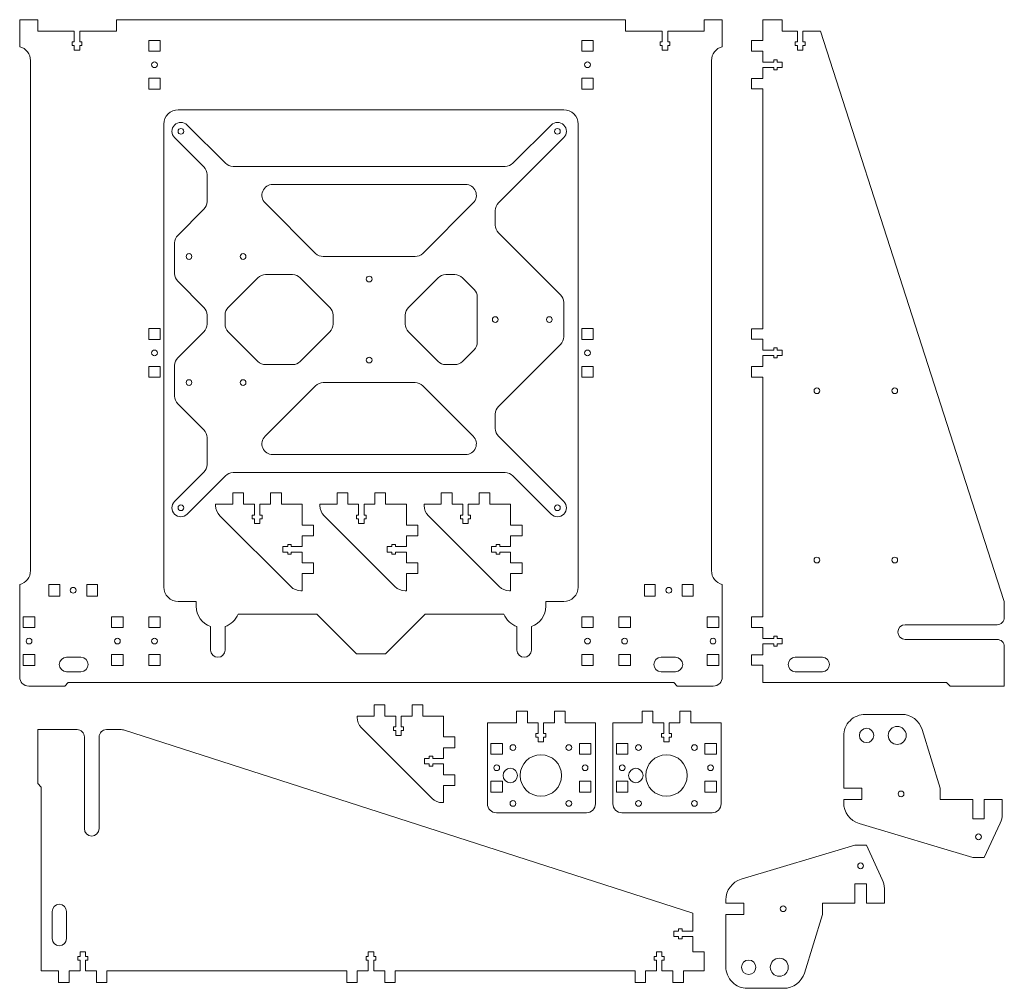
# Model space of a CAD drawing. Header units: millimetres. Extents: x 25 to 572, y 43 to 581.
import ezdxf

# ---------------------------------------------------------------- set-up
doc = ezdxf.new("R2010")
doc.units = ezdxf.units.MM

msp = doc.modelspace()

# ---------------------------------------------------------------- linework, layer by layer
at = {"color": 7, "linetype": 'Continuous', "lineweight": 15}
for p, q in [((103.41, 569.4), (97.06, 569.4)), ((97.06, 569.4), (97.06, 563.4)), ((103.41, 563.4), (103.41, 569.4)), ((337.41, 563.4), (337.41, 569.4)), ((337.41, 569.4), (343.76, 569.4)), ((343.76, 569.4), (343.76, 563.4)), ((97.06, 563.4), (103.41, 563.4)), ((343.76, 563.4), (337.41, 563.4)), ((103.41, 548.4), (97.06, 548.4)), ((97.06, 548.4), (97.06, 542.4)), ((103.41, 542.4), (103.41, 548.4)), ((337.41, 548.4), (343.76, 548.4)), ((337.41, 542.4), (337.41, 548.4)), ((343.76, 548.4), (343.76, 542.4)), ((97.06, 542.4), (103.41, 542.4)), ((343.76, 542.4), (337.41, 542.4)), ((103.41, 409.4), (97.06, 409.4)), ((97.06, 409.4), (97.06, 403.4)), ((103.41, 403.4), (103.41, 409.4)), ((337.41, 403.4), (337.41, 409.4)), ((337.41, 409.4), (343.76, 409.4)), ((343.76, 409.4), (343.76, 403.4)), ((97.06, 403.4), (103.41, 403.4)), ((343.76, 403.4), (337.41, 403.4)), ((103.41, 388.4), (97.06, 388.4)), ((97.06, 388.4), (97.06, 382.4)), ((103.41, 382.4), (103.41, 388.4)), ((337.41, 388.4), (343.76, 388.4)), ((337.41, 382.4), (337.41, 388.4)), ((343.76, 388.4), (343.76, 382.4)), ((97.06, 382.4), (103.41, 382.4)), ((343.76, 382.4), (337.41, 382.4)), ((41.61, 267.25), (41.61, 260.9)), ((47.61, 267.25), (41.61, 267.25)), ((47.61, 260.9), (47.61, 267.25)), ((62.61, 267.25), (62.61, 260.9)), ((68.61, 267.25), (62.61, 267.25)), ((68.61, 260.9), (68.61, 267.25)), ((372.21, 267.25), (378.21, 267.25)), ((372.21, 260.9), (372.21, 267.25)), ((378.21, 267.25), (378.21, 260.9)), ((393.21, 267.25), (399.21, 267.25)), ((393.21, 260.9), (393.21, 267.25)), ((399.21, 267.25), (399.21, 260.9)), ((41.61, 260.9), (47.61, 260.9)), ((62.61, 260.9), (68.61, 260.9)), ((378.21, 260.9), (372.21, 260.9)), ((399.21, 260.9), (393.21, 260.9)), ((33.76, 249.4), (27.41, 249.4)), ((27.41, 249.4), (27.41, 243.4)), ((33.76, 243.4), (33.76, 249.4)), ((82.81, 249.4), (76.46, 249.4)), ((76.46, 249.4), (76.46, 243.4)), ((82.81, 243.4), (82.81, 249.4)), ((103.41, 249.4), (97.06, 249.4)), ((97.06, 249.4), (97.06, 243.4)), ((103.41, 243.4), (103.41, 249.4)), ((337.41, 243.4), (337.41, 249.4)), ((337.41, 249.4), (343.76, 249.4)), ((343.76, 249.4), (343.76, 243.4)), ((358.01, 249.4), (364.36, 249.4)), ((358.01, 243.4), (358.01, 249.4)), ((364.36, 249.4), (364.36, 243.4)), ((407.06, 243.4), (407.06, 249.4)), ((407.06, 249.4), (413.41, 249.4)), ((413.41, 249.4), (413.41, 243.4)), ((27.41, 243.4), (33.76, 243.4)), ((76.46, 243.4), (82.81, 243.4)), ((97.06, 243.4), (103.41, 243.4)), ((343.76, 243.4), (337.41, 243.4)), ((364.36, 243.4), (358.01, 243.4)), ((413.41, 243.4), (407.06, 243.4)), ((33.76, 228.4), (27.41, 228.4)), ((27.41, 228.4), (27.41, 222.4)), ((33.76, 222.4), (33.76, 228.4)), ((59.41, 226.9), (51.41, 226.9)), ((82.81, 228.4), (76.46, 228.4)), ((76.46, 228.4), (76.46, 222.4)), ((82.81, 222.4), (82.81, 228.4)), ((103.41, 228.4), (97.06, 228.4)), ((97.06, 228.4), (97.06, 222.4)), ((103.41, 222.4), (103.41, 228.4)), ((337.41, 228.4), (343.76, 228.4)), ((337.41, 222.4), (337.41, 228.4)), ((343.76, 228.4), (343.76, 222.4)), ((358.01, 228.4), (364.36, 228.4)), ((358.01, 222.4), (358.01, 228.4)), ((364.36, 228.4), (364.36, 222.4)), ((389.41, 226.9), (381.41, 226.9)), ((407.06, 222.4), (407.06, 228.4)), ((407.06, 228.4), (413.41, 228.4)), ((413.41, 228.4), (413.41, 222.4)), ((27.41, 222.4), (33.76, 222.4)), ((51.41, 218.9), (59.41, 218.9)), ((76.46, 222.4), (82.81, 222.4)), ((97.06, 222.4), (103.41, 222.4)), ((343.76, 222.4), (337.41, 222.4)), ((364.36, 222.4), (358.01, 222.4)), ((381.41, 218.9), (389.41, 218.9)), ((413.41, 222.4), (407.06, 222.4)), ((43.41, 70.75), (43.41, 85.75)), ((51.41, 85.75), (51.41, 70.75))]:
    msp.add_line(p, q, dxfattribs=at)
for points in [[(59.99, 566.55), (59.99, 568.55), (58.74, 568.55), (58.74, 574.55), (79.06, 574.55), (79.06, 580.9), (361.76, 580.9), (361.76, 574.55), (382.09, 574.55), (382.09, 568.55), (380.84, 568.55), (380.84, 566.55), (382.09, 566.55), (382.09, 563.9), (385.09, 563.9), (385.09, 566.55), (386.34, 566.55), (386.34, 568.55), (385.09, 568.55), (385.09, 574.55), (405.41, 574.55), (405.41, 580.9), (415.41, 580.9), (415.41, 565.9, 0.341999), (409.41, 558.15), (409.41, 275, 0.341999), (415.41, 267.25), (415.41, 215.9, -0.414214), (410.41, 210.9), (390.41, 210.9), (388.41, 212.9), (52.41, 212.9), (50.41, 210.9), (30.41, 210.9, -0.414214), (25.41, 215.9), (25.41, 267.25, 0.341999), (31.41, 275), (31.41, 558.15, 0.341999), (25.41, 565.9), (25.41, 580.9), (35.41, 580.9), (35.41, 574.55), (55.74, 574.55), (55.74, 568.55), (54.49, 568.55), (54.49, 566.55), (55.74, 566.55), (55.74, 563.9), (58.74, 563.9), (58.74, 566.55)], [(437.93, 212.9), (539.93, 212.9), (541.93, 210.9), (571.93, 210.9), (571.93, 232.8, 0.414214), (567.93, 236.8), (516.93, 236.8, -1), (516.93, 245), (567.93, 245, 0.414214), (571.93, 249), (571.93, 257.27, 0.078033), (571.74, 258.5), (469.97, 574.55), (460.08, 574.55), (460.08, 568.55), (461.33, 568.55), (461.33, 566.55), (460.08, 566.55), (460.08, 563.9), (457.08, 563.9), (457.08, 566.55), (455.83, 566.55), (455.83, 568.55), (457.08, 568.55), (457.08, 574.55), (448.58, 574.55), (448.58, 580.9), (437.93, 580.9), (437.93, 569.3), (431.58, 569.3), (431.58, 563.5), (437.93, 563.5), (437.93, 557.4), (443.93, 557.4), (443.93, 558.65), (445.93, 558.65), (445.93, 557.4), (448.58, 557.4), (448.58, 554.4), (445.93, 554.4), (445.93, 553.15), (443.93, 553.15), (443.93, 554.4), (437.93, 554.4), (437.93, 548.3), (431.58, 548.3), (431.58, 542.5), (437.93, 542.5), (437.93, 409.3), (431.58, 409.3), (431.58, 403.5), (437.93, 403.5), (437.93, 397.4), (443.93, 397.4), (443.93, 398.65), (445.93, 398.65), (445.93, 397.4), (448.58, 397.4), (448.58, 394.4), (445.93, 394.4), (445.93, 393.15), (443.93, 393.15), (443.93, 394.4), (437.93, 394.4), (437.93, 388.3), (431.58, 388.3), (431.58, 382.5), (437.93, 382.5), (437.93, 249.3), (431.58, 249.3), (431.58, 243.5), (437.93, 243.5), (437.93, 237.4), (443.93, 237.4), (443.93, 238.65), (445.93, 238.65), (445.93, 237.4), (448.58, 237.4), (448.58, 234.4), (445.93, 234.4), (445.93, 233.15), (443.93, 233.15), (443.93, 234.4), (437.93, 234.4), (437.93, 228.3), (431.58, 228.3), (431.58, 222.5), (437.93, 222.5)], [(139.41, 230.9), (139.41, 243.9, 0.219228), (146.61, 250.9), (190.41, 250.9), (212.41, 228.9), (228.41, 228.9), (250.41, 250.9), (294.22, 250.9, 0.219228), (301.41, 243.9), (301.41, 230.9, 1), (309.41, 230.9), (309.41, 243.9, 0.317837), (317.41, 255.21), (317.41, 257.9), (327.41, 257.9, 0.414214), (335.41, 265.9), (335.41, 522.9, 0.414214), (327.41, 530.9), (113.41, 530.9, 0.414214), (105.41, 522.9), (105.41, 265.9, 0.414214), (113.41, 257.9), (123.41, 257.9), (123.41, 255.21, 0.317837), (131.41, 243.9), (131.41, 230.9, 1)], [(325.63, 400.65, 0.198912), (327.39, 404.9), (327.39, 423.93, 0.198912), (325.63, 428.17), (291.14, 462.65, -0.198912), (289.39, 466.9), (289.39, 474.93, -0.198912), (291.14, 479.17), (327.39, 515.41, 1), (320.39, 522.41), (299.14, 501.17, -0.198912), (294.9, 499.41), (143.87, 499.41, -0.198912), (139.63, 501.17), (118.39, 522.41, 1), (111.39, 515.41), (127.63, 499.17, -0.198912), (129.39, 494.93), (129.39, 479.9, -0.198912), (127.63, 475.65), (113.14, 461.17, 0.198912), (111.39, 456.93), (111.39, 439.9, 0.198912), (113.14, 435.65), (127.63, 421.17, -0.198912), (129.39, 416.93), (129.39, 411.9, -0.198912), (127.63, 407.65), (113.14, 393.17, 0.198912), (111.39, 388.93), (111.39, 371.9, 0.198912), (113.14, 367.65), (127.63, 353.17, -0.198912), (129.39, 348.93), (129.39, 333.9, -0.198912), (127.63, 329.65), (111.39, 313.41, 1), (118.39, 306.41), (139.63, 327.65, -0.198912), (143.87, 329.41), (294.9, 329.41, -0.198912), (299.14, 327.65), (320.39, 306.41, 1), (327.39, 313.41), (291.14, 349.65, -0.198912), (289.39, 353.9), (289.39, 361.93, -0.198912), (291.14, 366.17)], [(244.9, 449.41, 0.198912), (249.14, 451.17), (277.14, 479.17, 0.668179), (272.9, 489.41), (165.87, 489.41, 0.668179), (161.63, 479.17), (189.63, 451.17, 0.198912), (193.87, 449.41)], [(199.39, 416.93, 0.198912), (197.63, 421.17), (181.14, 437.65, 0.198912), (176.9, 439.41), (161.87, 439.41, 0.198912), (157.63, 437.65), (141.14, 421.17, 0.198912), (139.39, 416.93), (139.39, 411.9, 0.198912), (141.14, 407.65), (157.63, 391.17, 0.198912), (161.87, 389.41), (176.9, 389.41, 0.198912), (181.14, 391.17), (197.63, 407.65, 0.198912), (199.39, 411.9)], [(266.9, 389.41, 0.198912), (271.14, 391.17), (277.63, 397.65, 0.198912), (279.39, 401.9), (279.39, 426.93, 0.198912), (277.63, 431.17), (271.14, 437.65, 0.198912), (266.9, 439.41), (261.87, 439.41, 0.198912), (257.63, 437.65), (241.14, 421.17, 0.198912), (239.39, 416.93), (239.39, 411.9, 0.198912), (241.14, 407.65), (257.63, 391.17, 0.198912), (261.87, 389.41)], [(249.14, 377.65, 0.198912), (244.9, 379.41), (193.87, 379.41, 0.198912), (189.63, 377.65), (161.63, 349.65, 0.668179), (165.87, 339.41), (272.9, 339.41, 0.668179), (277.14, 349.65)], [(149.67, 318.19), (143.67, 318.19), (143.67, 311.84), (134.17, 311.84), (134.17, 311.15, 0.198912), (136.52, 305.49), (175.83, 266.18, 0.198912), (181.49, 263.84), (182.17, 263.84), (182.17, 273.34), (188.52, 273.34), (188.52, 279.34), (182.17, 279.34), (182.17, 285.34), (176.17, 285.34), (176.17, 284.09), (174.17, 284.09), (174.17, 285.34), (171.52, 285.34), (171.52, 288.34), (174.17, 288.34), (174.17, 289.59), (176.17, 289.59), (176.17, 288.34), (182.17, 288.34), (182.17, 294.34), (188.52, 294.34), (188.52, 300.34), (182.17, 300.34), (182.17, 311.84), (170.67, 311.84), (170.67, 318.19), (164.67, 318.19), (164.67, 311.84), (158.67, 311.84), (158.67, 305.84), (159.92, 305.84), (159.92, 303.84), (158.67, 303.84), (158.67, 301.19), (155.67, 301.19), (155.67, 303.84), (154.42, 303.84), (154.42, 305.84), (155.67, 305.84), (155.67, 311.84), (149.67, 311.84)], [(201.55, 318.19), (201.55, 311.84), (192.05, 311.84), (192.05, 311.15, 0.198912), (194.39, 305.49), (233.7, 266.18, 0.198912), (239.36, 263.84), (240.05, 263.84), (240.05, 273.34), (246.4, 273.34), (246.4, 279.34), (240.05, 279.34), (240.05, 285.34), (234.05, 285.34), (234.05, 284.09), (232.05, 284.09), (232.05, 285.34), (229.4, 285.34), (229.4, 288.34), (232.05, 288.34), (232.05, 289.59), (234.05, 289.59), (234.05, 288.34), (240.05, 288.34), (240.05, 294.34), (246.4, 294.34), (246.4, 300.34), (240.05, 300.34), (240.05, 311.84), (228.55, 311.84), (228.55, 318.19), (222.55, 318.19), (222.55, 311.84), (216.55, 311.84), (216.55, 305.84), (217.8, 305.84), (217.8, 303.84), (216.55, 303.84), (216.55, 301.19), (213.55, 301.19), (213.55, 303.84), (212.3, 303.84), (212.3, 305.84), (213.55, 305.84), (213.55, 311.84), (207.55, 311.84), (207.55, 318.19)], [(280.42, 318.19), (280.42, 311.84), (274.42, 311.84), (274.42, 305.84), (275.67, 305.84), (275.67, 303.84), (274.42, 303.84), (274.42, 301.19), (271.42, 301.19), (271.42, 303.84), (270.17, 303.84), (270.17, 305.84), (271.42, 305.84), (271.42, 311.84), (265.42, 311.84), (265.42, 318.19), (259.42, 318.19), (259.42, 311.84), (249.92, 311.84), (249.92, 311.15, 0.198912), (252.26, 305.49), (291.57, 266.18, 0.198912), (297.23, 263.84), (297.92, 263.84), (297.92, 273.34), (304.27, 273.34), (304.27, 279.34), (297.92, 279.34), (297.92, 285.34), (291.92, 285.34), (291.92, 284.09), (289.92, 284.09), (289.92, 285.34), (287.27, 285.34), (287.27, 288.34), (289.92, 288.34), (289.92, 289.59), (291.92, 289.59), (291.92, 288.34), (297.92, 288.34), (297.92, 294.34), (304.27, 294.34), (304.27, 300.34), (297.92, 300.34), (297.92, 311.84), (286.42, 311.84), (286.42, 318.19)], [(455.93, 218.9), (470.93, 218.9, 1), (470.93, 226.9), (455.93, 226.9, 1)], [(243.18, 200.56), (243.18, 194.21), (237.18, 194.21), (237.18, 188.21), (238.43, 188.21), (238.43, 186.21), (237.18, 186.21), (237.18, 183.56), (234.18, 183.56), (234.18, 186.21), (232.93, 186.21), (232.93, 188.21), (234.18, 188.21), (234.18, 194.21), (228.18, 194.21), (228.18, 200.56), (222.18, 200.56), (222.18, 194.21), (212.68, 194.21), (212.68, 193.53, 0.198912), (215.02, 187.87), (254.34, 148.56, 0.198912), (259.99, 146.21), (260.68, 146.21), (260.68, 155.71), (267.03, 155.71), (267.03, 161.71), (260.68, 161.71), (260.68, 167.71), (254.68, 167.71), (254.68, 166.46), (252.68, 166.46), (252.68, 167.71), (250.03, 167.71), (250.03, 170.71), (252.68, 170.71), (252.68, 171.96), (254.68, 171.96), (254.68, 170.71), (260.68, 170.71), (260.68, 176.71), (267.03, 176.71), (267.03, 182.71), (260.68, 182.71), (260.68, 194.21), (249.18, 194.21), (249.18, 200.56)], [(328.21, 190.57), (328.21, 196.92), (322.21, 196.92), (322.21, 190.57), (316.21, 190.57), (316.21, 184.57), (317.46, 184.57), (317.46, 182.57), (316.21, 182.57), (316.21, 179.92), (313.21, 179.92), (313.21, 182.57), (311.96, 182.57), (311.96, 184.57), (313.21, 184.57), (313.21, 190.57), (307.21, 190.57), (307.21, 196.92), (301.21, 196.92), (301.21, 190.57), (285.01, 190.57), (285.01, 145.57, 0.414214), (290.01, 140.57), (340.01, 140.57, 0.414214), (345.01, 145.57), (345.01, 190.57)], [(397.9, 190.57), (397.9, 196.92), (391.9, 196.92), (391.9, 190.57), (385.9, 190.57), (385.9, 184.57), (387.15, 184.57), (387.15, 182.57), (385.9, 182.57), (385.9, 179.92), (382.9, 179.92), (382.9, 182.57), (381.65, 182.57), (381.65, 184.57), (382.9, 184.57), (382.9, 190.57), (376.9, 190.57), (376.9, 196.92), (370.9, 196.92), (370.9, 190.57), (354.7, 190.57), (354.7, 145.57, 0.414214), (359.7, 140.57), (409.7, 140.57, 0.414214), (414.7, 145.57), (414.7, 190.57)], [(536.42, 147.86), (554.42, 147.86), (554.42, 137.21), (560.77, 137.21), (560.77, 147.86), (570.77, 147.86), (570.77, 139.87, -0.109746), (569.65, 134.79), (560.77, 115.81), (554.42, 115.81), (491.34, 134.65, -0.331563), (482.77, 146.15), (482.77, 147.86), (492.77, 147.86), (492.77, 154.21), (482.77, 154.21), (482.77, 183.21, -0.414214), (494.77, 195.21), (514.92, 195.21, -0.32904), (526.38, 186.75), (536.42, 154.21)], [(37.41, 52.75), (37.41, 154.75), (35.41, 156.75), (35.41, 186.75), (57.31, 186.75, -0.414214), (61.31, 182.75), (61.31, 131.75, 1), (69.51, 131.75), (69.51, 182.75, -0.414214), (73.51, 186.75), (81.79, 186.75, -0.078033), (83.01, 186.56), (399.06, 84.79), (399.06, 74.9), (393.06, 74.9), (393.06, 76.15), (391.06, 76.15), (391.06, 74.9), (388.41, 74.9), (388.41, 71.9), (391.06, 71.9), (391.06, 70.65), (393.06, 70.65), (393.06, 71.9), (399.06, 71.9), (399.06, 63.4), (405.41, 63.4), (405.41, 52.75), (393.81, 52.75), (393.81, 46.4), (388.01, 46.4), (388.01, 52.75), (381.91, 52.75), (381.91, 58.75), (383.16, 58.75), (383.16, 60.75), (381.91, 60.75), (381.91, 63.4), (378.91, 63.4), (378.91, 60.75), (377.66, 60.75), (377.66, 58.75), (378.91, 58.75), (378.91, 52.75), (372.81, 52.75), (372.81, 46.4), (367.01, 46.4), (367.01, 52.75), (233.81, 52.75), (233.81, 46.4), (228.01, 46.4), (228.01, 52.75), (221.91, 52.75), (221.91, 58.75), (223.16, 58.75), (223.16, 60.75), (221.91, 60.75), (221.91, 63.4), (218.91, 63.4), (218.91, 60.75), (217.66, 60.75), (217.66, 58.75), (218.91, 58.75), (218.91, 52.75), (212.81, 52.75), (212.81, 46.4), (207.01, 46.4), (207.01, 52.75), (73.81, 52.75), (73.81, 46.4), (68.01, 46.4), (68.01, 52.75), (61.91, 52.75), (61.91, 58.75), (63.16, 58.75), (63.16, 60.75), (61.91, 60.75), (61.91, 63.4), (58.91, 63.4), (58.91, 60.75), (57.66, 60.75), (57.66, 58.75), (58.91, 58.75), (58.91, 52.75), (52.81, 52.75), (52.81, 46.4), (47.01, 46.4), (47.01, 52.75)], [(429.35, 43.11, -0.414214), (417.35, 55.11), (417.35, 84.11), (427.35, 84.11), (427.35, 90.46), (417.35, 90.46), (417.35, 92.17, -0.331563), (425.92, 103.67), (489, 122.5), (495.35, 122.5), (504.22, 103.53, -0.109746), (505.35, 98.44), (505.35, 90.46), (495.35, 90.46), (495.35, 101.11), (489, 101.11), (489, 90.46), (471, 90.46), (471, 84.11), (460.96, 51.57, -0.32904), (449.49, 43.11)]]:
    msp.add_lwpolyline(points, format="xyb", close=True, dxfattribs=at)
for points in [[(293.36, 173.07), (293.36, 179.07), (287.01, 179.07), (287.01, 173.07)], [(342.41, 179.07), (336.06, 179.07), (336.06, 173.07), (342.41, 173.07)], [(356.7, 173.07), (363.05, 173.07), (363.05, 179.07), (356.7, 179.07)], [(405.75, 179.07), (405.75, 173.07), (412.1, 173.07), (412.1, 179.07)], [(293.36, 152.07), (293.36, 158.07), (287.01, 158.07), (287.01, 152.07)], [(336.06, 152.07), (342.41, 152.07), (342.41, 158.07), (336.06, 158.07)], [(363.05, 152.07), (363.05, 158.07), (356.7, 158.07), (356.7, 152.07)], [(405.75, 152.07), (412.1, 152.07), (412.1, 158.07), (405.75, 158.07)]]:
    msp.add_lwpolyline(points, close=True, dxfattribs=at)
for centre, radius in [((100.24, 555.9), 1.6), ((340.59, 555.9), 1.6), ((114.89, 518.91), 1.6), ((323.89, 518.91), 1.6), ((119.39, 449.41), 1.6), ((149.39, 449.41), 1.6), ((219.39, 436.91), 1.6), ((289.39, 414.41), 1.6), ((319.39, 414.41), 1.6), ((100.24, 395.9), 1.6), ((219.39, 391.91), 1.6), ((340.59, 395.9), 1.6), ((119.39, 379.41), 1.6), ((149.39, 379.41), 1.6), ((467.93, 374.88), 1.6), ((511.11, 374.88), 1.6), ((114.89, 309.91), 1.6), ((323.89, 309.91), 1.6), ((467.93, 280.9), 1.6), ((511.11, 280.9), 1.6), ((55.11, 264.08), 1.6), ((385.71, 264.08), 1.6), ((30.59, 235.9), 1.6), ((79.64, 235.9), 1.6), ((100.24, 235.9), 1.6), ((340.59, 235.9), 1.6), ((361.19, 235.9), 1.6), ((410.24, 235.9), 1.6), ((495.47, 183.51), 4), ((512.47, 183.51), 5), ((299.21, 176.77), 1.6), ((330.21, 176.77), 1.6), ((368.9, 176.77), 1.6), ((399.9, 176.77), 1.6), ((314.71, 161.27), 11.5), ((384.4, 161.27), 11.5), ((290.18, 165.57), 1.6), ((297.71, 161.27), 4), ((339.23, 165.57), 1.6), ((359.87, 165.57), 1.6), ((367.4, 161.27), 4), ((408.92, 165.57), 1.6), ((514.6, 151.03), 1.6), ((299.21, 145.77), 1.6), ((330.21, 145.77), 1.6), ((368.9, 145.77), 1.6), ((399.9, 145.77), 1.6), ((557.6, 127.21), 1.6), ((492.17, 111.11), 1.6), ((449.17, 87.29), 1.6), ((430.05, 54.81), 4), ((447.05, 54.81), 5)]:
    msp.add_circle(centre, radius, dxfattribs=at)
for centre, start, end in [((51.41, 222.9), 90, 270), ((59.41, 222.9), 270, 90), ((381.41, 222.9), 90, 270), ((389.41, 222.9), 270, 90), ((47.41, 85.75), 0, 180), ((47.41, 70.75), 180, 0)]:
    msp.add_arc(centre, 4, start, end, dxfattribs=at)

doc.saveas('drawing.dxf')
